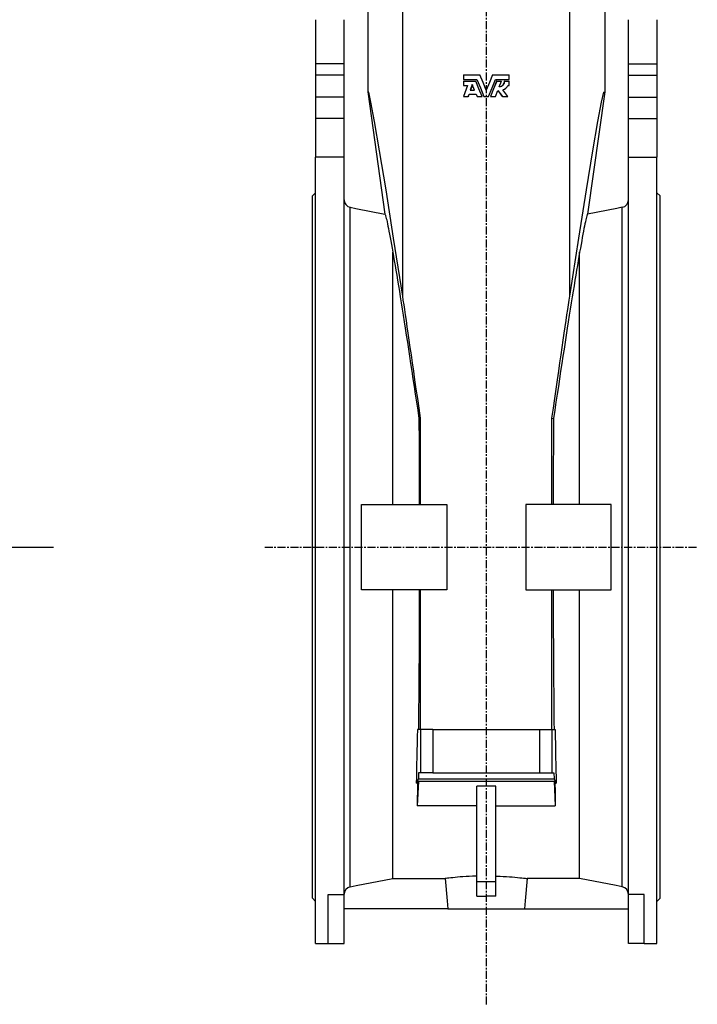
# Model space of a CAD drawing. Extents: x -1636 to 1481, y -919 to 3362.
# Tile 2 of 3: x 409 to 1481, y 320 to 1879. Entities that reach past the tile are written whole.
import ezdxf

# ---------------------------------------------------------------- set-up
doc = ezdxf.new("R2010")
doc.units = 0
doc.linetypes.add('CENTERX2', pattern=[20.32, 12.7, -2.54, 2.54, -2.54])
doc.layers.get('0').update_dxf_attribs({"linetype": 'CONTINUOUS'})
doc.layers.add('FORMAT', color=7, linetype='CONTINUOUS')

# ---------------------------------------------------------------- blocks, each defined once
blk = doc.blocks.new('SW_CENTERMARKSYMBOL_0')
at = {"layer": 'FORMAT', "color": 0}
blk.add_line((5, 0), (985.2, 0), dxfattribs=at)

msp = doc.modelspace()

# ---------------------------------------------------------------- linework, layer by layer
at = {"color": 7, "linetype": 'CONTINUOUS'}
for p, q in [((960, 1976), (960, 1764.2)), ((1015.3, 1440.8), (1015.3, 1978.6)), ((1279.6, 1440.8), (1279.6, 1978.6)), ((1334.9, 1976), (1334.9, 1764.2)), ((877.5, 1878.5), (877.5, 1808.8)), ((922.5, 1808.8), (922.5, 1878.5)), ((1372.5, 1808.8), (1372.5, 1878.5)), ((1417.5, 1878.5), (1417.5, 1808.8)), ((922.5, 1808.8), (877.5, 1808.8)), ((877.5, 1808.8), (877.5, 1790.5)), ((922.5, 1790.5), (922.5, 1808.8)), ((1372.5, 1808.8), (1417.5, 1808.8)), ((1372.5, 1790.5), (1372.5, 1808.8)), ((1417.5, 1808.8), (1417.5, 1790.5)), ((922.5, 1790.5), (877.5, 1790.5)), ((877.5, 1790.5), (877.5, 1755.7)), ((922.5, 1755.7), (922.5, 1790.5)), ((1111.4, 1791.1), (1137.6, 1791.1)), ((1111.4, 1791.1), (1111.4, 1784)), ((1111.4, 1784), (1132.6, 1784)), ((1111.4, 1781.3), (1111.4, 1774.4)), ((1111.4, 1781.3), (1130.8, 1781.3)), ((1131, 1781.3), (1130.8, 1781.3)), ((1157.4, 1791.1), (1183.6, 1791.1)), ((1162.3, 1784), (1183.6, 1784)), ((1164.2, 1781.3), (1163.9, 1781.3)), ((1164.2, 1781.3), (1171.9, 1781.3)), ((1168.2, 1772.4), (1171.9, 1781.3)), ((1176.8, 1781.3), (1176.4, 1781.3)), ((1176.8, 1781.3), (1183.6, 1781.3)), ((1183.6, 1784), (1183.6, 1791.1)), ((1183.6, 1774.4), (1183.6, 1781.3)), ((1372.5, 1790.5), (1417.5, 1790.5)), ((1372.5, 1755.7), (1372.5, 1790.5)), ((1417.5, 1790.5), (1417.5, 1755.7)), ((960, 1764.2), (987.2, 1570.8)), ((1111.4, 1774.4), (1118, 1774.4)), ((1118, 1774.4), (1111.4, 1756.8)), ((1125.4, 1775.7), (1122.1, 1767.1)), ((1122.1, 1767.1), (1128.8, 1767.1)), ((1125.5, 1775.3), (1122.4, 1767.1)), ((1128.8, 1767.1), (1125.4, 1775.7)), ((1161.9, 1756.8), (1165.8, 1766.5)), ((1165.7, 1766.2), (1172.7, 1756.8)), ((1165.8, 1766.5), (1173.1, 1756.8)), ((1181.9, 1756.8), (1173.8, 1767.7)), ((1181.6, 1774.4), (1183.6, 1774.4)), ((1334.9, 1764.2), (1307.8, 1570.8)), ((922.5, 1755.7), (877.5, 1755.7)), ((877.5, 1755.7), (877.5, 1722.2)), ((922.5, 1722.2), (922.5, 1755.7)), ((1111.4, 1756.8), (1118.9, 1756.8)), ((1118.9, 1756.8), (1120.3, 1760.6)), ((1119.3, 1756.8), (1118.9, 1756.8)), ((1119.3, 1756.8), (1120.7, 1760.6)), ((1120.3, 1760.6), (1131.5, 1760.6)), ((1131.5, 1760.6), (1133.1, 1756.8)), ((1133.1, 1756.8), (1140.8, 1756.8)), ((1143.8, 1756.8), (1151.1, 1756.8)), ((1154.1, 1756.8), (1161.9, 1756.8)), ((1173.1, 1756.8), (1172.7, 1756.8)), ((1173.1, 1756.8), (1181.9, 1756.8)), ((1372.5, 1755.7), (1417.5, 1755.7)), ((1372.5, 1722.2), (1372.5, 1755.7)), ((1417.5, 1755.7), (1417.5, 1722.2)), ((922.5, 1722.2), (877.5, 1722.2)), ((877.5, 1722.2), (877.5, 1660.8)), ((922.5, 1660.8), (922.5, 1722.2)), ((1372.5, 1722.2), (1417.5, 1722.2)), ((1372.5, 1660.8), (1372.5, 1722.2)), ((1417.5, 1722.2), (1417.5, 1660.8)), ((877.5, 416.1), (877.5, 1660.8)), ((922.5, 1660.8), (877.5, 1660.8)), ((922.5, 493.6), (922.5, 1660.8)), ((1372.5, 1660.8), (1417.5, 1660.8)), ((1372.5, 493.6), (1372.5, 1660.8)), ((1417.5, 416.1), (1417.5, 1660.8)), ((877.5, 1604.6), (872.5, 1599.6)), ((872.5, 1043.6), (872.5, 1599.6)), ((1422.5, 1599.6), (1417.5, 1604.6)), ((1422.5, 1043.6), (1422.5, 1599.6)), ((932.2, 505.7), (932.2, 1581.5)), ((1362.8, 505.7), (1362.8, 1581.5)), ((999.6, 1111.1), (999.6, 1510.4)), ((1295.3, 1111.1), (1295.3, 1510.4)), ((1043.5, 1247.5), (1040.9, 1247.3)), ((1043.5, 1111.1), (1043.5, 1247.5)), ((1251.5, 1111.1), (1251.5, 1247.5)), ((1251.5, 1247.5), (1254, 1247.3)), ((950, 976.1), (950, 1111.1)), ((950, 1111.1), (1085, 1111.1)), ((1085, 1111.1), (1085, 976.1)), ((1345, 1111.1), (1210, 1111.1)), ((1210, 1111.1), (1210, 976.1)), ((1345, 976.1), (1345, 1111.1)), ((872.5, 487.6), (872.5, 1043.6)), ((1422.5, 487.6), (1422.5, 1043.6)), ((1085, 976.1), (950, 976.1)), ((999.6, 518.8), (999.6, 976.1)), ((1043.5, 754.9), (1043.5, 976.1)), ((1210, 976.1), (1345, 976.1)), ((1251.5, 754.9), (1251.5, 976.1)), ((1295.3, 518.8), (1295.3, 976.1)), ((1043.5, 754.9), (1038.5, 754.9)), ((1043.5, 754.9), (1043.5, 686.1)), ((1063.1, 754.9), (1043.5, 754.9)), ((1063.1, 754.9), (1063.1, 686.1)), ((1063.1, 754.9), (1231.8, 754.9)), ((1231.8, 754.9), (1231.8, 686.1)), ((1231.8, 754.9), (1251.5, 754.9)), ((1251.5, 754.9), (1251.5, 686.1)), ((1251.5, 754.9), (1256.5, 754.9)), ((1040.4, 686.1), (1040.2, 676.7)), ((1043.5, 686.1), (1040.4, 686.1)), ((1063.1, 686.1), (1043.5, 686.1)), ((1063.1, 686.1), (1231.8, 686.1)), ((1231.8, 686.1), (1251.5, 686.1)), ((1251.5, 686.1), (1254.5, 686.1)), ((1254.5, 686.1), (1254.8, 676.7)), ((1040.2, 676.7), (1036.6, 669.6)), ((1040.1, 673.1), (1038.2, 634.1)), ((1038.9, 669.6), (1040.1, 673.1)), ((1040.1, 673.1), (1254.9, 673.1)), ((1040.2, 676.7), (1254.8, 676.7)), ((1254.8, 676.7), (1258.3, 669.6)), ((1256, 669.6), (1254.9, 673.1)), ((1254.9, 673.1), (1256.7, 634.1)), ((1038.9, 669.6), (1036.6, 669.6)), ((1162.5, 665.3), (1132.5, 665.3)), ((1132.5, 513.9), (1132.5, 665.3)), ((1162.5, 513.9), (1162.5, 665.3)), ((1256, 669.6), (1258.3, 669.6)), ((1132.5, 634.1), (1038.2, 634.1)), ((1162.5, 634.1), (1256.7, 634.1)), ((999.6, 518.8), (1082.5, 518.8)), ((1295.3, 518.8), (1212.4, 518.8)), ((1162.5, 513.9), (1132.5, 513.9)), ((1132.5, 491.1), (1132.5, 513.9)), ((1162.5, 491.1), (1162.5, 513.9)), ((872.5, 487.6), (877.5, 482.6)), ((897.5, 493.6), (922.5, 493.6)), ((897.5, 416.1), (897.5, 493.6)), ((922.5, 416.1), (922.5, 493.6)), ((1132.5, 491.1), (1147.5, 491.1)), ((1162.5, 491.1), (1147.5, 491.1)), ((1397.5, 493.6), (1372.5, 493.6)), ((1372.5, 416.1), (1372.5, 493.6)), ((1397.5, 416.1), (1397.5, 493.6)), ((1417.5, 482.6), (1422.5, 487.6)), ((1086.8, 471.1), (922.5, 471.1)), ((1086.8, 471.1), (1208.1, 471.1)), ((1208.1, 471.1), (1372.5, 471.1)), ((877.5, 416.1), (897.5, 416.1)), ((897.5, 416.1), (922.5, 416.1)), ((1397.5, 416.1), (1372.5, 416.1)), ((1397.5, 416.1), (1417.5, 416.1))]:
    msp.add_line(p, q, dxfattribs=at)
for points in [[(1140.8, 1756.8), (1135.8, 1769.1), (1130.8, 1781.3)], [(1140.9, 1756.8), (1136, 1769.1), (1131, 1781.3)], [(1132.6, 1784), (1138.2, 1770.4), (1143.8, 1756.8)], [(1147.5, 1767.1), (1142.5, 1779.1), (1137.6, 1791.1)], [(1157.4, 1791.1), (1152.4, 1779.1), (1147.5, 1767.1)], [(1151.1, 1756.8), (1156.7, 1770.4), (1162.3, 1784)], [(1163.9, 1781.3), (1159, 1769.1), (1154, 1756.8)], [(1164.2, 1781.3), (1159.1, 1769.1), (1154.1, 1756.8)], [(1015.3, 1440.8), (1001, 1532.6), (988.9, 1609.3), (978.8, 1670.9), (970.9, 1717.1), (965.1, 1748.1), (961.5, 1763.8), (960, 1764.2)], [(1279.6, 1440.8), (1293.9, 1532.6), (1306.1, 1609.3), (1316.1, 1670.9), (1324.1, 1717.1), (1329.8, 1748.1), (1333.5, 1763.8), (1334.9, 1764.2)], [(932.2, 1581.5), (940.9, 1579.8), (987.2, 1570.8)], [(1362.8, 1581.5), (1354.1, 1579.8), (1307.8, 1570.8)], [(987.2, 1570.8), (987.5, 1570.2), (987.9, 1569.2), (988.3, 1567.8), (988.8, 1566.1), (989.4, 1563.9), (990, 1561.4), (990.6, 1558.6), (991.3, 1555.4), (992, 1551.8), (992.8, 1547.8), (993.6, 1543.5), (994.5, 1538.9), (995.5, 1533.9), (996.4, 1528.5), (997.5, 1522.8), (998.5, 1516.8), (999.6, 1510.4)], [(1307.8, 1570.8), (1307.4, 1570.2), (1307, 1569.2), (1306.6, 1567.8), (1306.1, 1566.1), (1305.6, 1563.9), (1305, 1561.4), (1304.3, 1558.6), (1303.7, 1555.4), (1302.9, 1551.8), (1302.1, 1547.8), (1301.3, 1543.5), (1300.4, 1538.9), (1299.5, 1533.9), (1298.5, 1528.5), (1297.5, 1522.8), (1296.4, 1516.8), (1295.3, 1510.4)], [(999.6, 1510.4), (1000.8, 1503.8), (1002, 1496.9), (1003.2, 1489.6), (1004.5, 1482), (1005.8, 1474.1), (1007.2, 1465.9), (1008.6, 1457.4), (1010, 1448.6), (1011.5, 1439.5), (1013, 1430.1), (1014.5, 1420.4), (1016.1, 1410.5), (1017.7, 1400.3), (1019.3, 1389.9), (1021, 1379.1), (1022.7, 1368.2), (1024.4, 1357), (1026.1, 1345.6), (1027.9, 1334), (1029.7, 1322.2), (1031.5, 1310.1), (1033.4, 1297.9), (1035.2, 1285.5), (1037.1, 1272.9), (1039, 1260.2), (1040.9, 1247.3)], [(1295.3, 1510.4), (1294.2, 1503.8), (1293, 1496.9), (1291.7, 1489.6), (1290.5, 1482), (1289.1, 1474.1), (1287.8, 1465.9), (1286.4, 1457.4), (1285, 1448.6), (1283.5, 1439.5), (1282, 1430.1), (1280.4, 1420.4), (1278.9, 1410.5), (1277.3, 1400.3), (1275.6, 1389.9), (1274, 1379.1), (1272.3, 1368.2), (1270.6, 1357), (1268.8, 1345.6), (1267, 1334), (1265.2, 1322.2), (1263.4, 1310.1), (1261.6, 1297.9), (1259.7, 1285.5), (1257.8, 1272.9), (1255.9, 1260.2), (1254, 1247.3)], [(1043.5, 1247.5), (1041.2, 1263.4), (1039, 1278.9), (1036.8, 1293.8), (1034.7, 1308.1), (1032.7, 1321.9), (1030.8, 1335.1), (1029, 1347.8), (1027.3, 1359.8), (1025.6, 1371.3), (1024, 1382.2), (1022.5, 1392.4), (1021.1, 1402.1), (1019.8, 1411.1), (1018.5, 1419.5), (1017.4, 1427.2), (1016.3, 1434.3), (1015.3, 1440.8)], [(1251.5, 1247.5), (1253.8, 1263.4), (1256, 1278.9), (1258.1, 1293.8), (1260.2, 1308.1), (1262.2, 1321.9), (1264.1, 1335.1), (1265.9, 1347.8), (1267.7, 1359.8), (1269.4, 1371.3), (1270.9, 1382.2), (1272.4, 1392.4), (1273.9, 1402.1), (1275.2, 1411.1), (1276.4, 1419.5), (1277.6, 1427.2), (1278.6, 1434.3), (1279.6, 1440.8)], [(1040.9, 1247.3), (1041, 1234.4), (1041.1, 1221.5), (1041.2, 1208.4), (1041.2, 1195.2), (1041.3, 1181.8), (1041.4, 1168.4), (1041.4, 1154.9), (1041.5, 1141.3), (1041.5, 1127.7), (1041.6, 1114), (1041.6, 1111.1)], [(1254, 1247.3), (1253.9, 1234.4), (1253.8, 1221.5), (1253.8, 1208.4), (1253.7, 1195.2), (1253.6, 1181.8), (1253.6, 1168.4), (1253.5, 1154.9), (1253.5, 1141.3), (1253.4, 1127.7), (1253.4, 1114), (1253.4, 1111.1)], [(1041.6, 976.1), (1041.6, 973.3), (1041.5, 959.6), (1041.5, 946), (1041.4, 932.4), (1041.4, 919), (1041.3, 905.6), (1041.2, 892.3), (1041.2, 879.1), (1041.1, 866), (1041, 853), (1040.9, 840.2), (1040.8, 827.5), (1040.7, 815), (1040.6, 802.6), (1040.5, 790.4), (1040.4, 778.4), (1040.3, 766.5), (1040.1, 754.9)], [(1253.4, 976.1), (1253.4, 973.3), (1253.4, 959.6), (1253.5, 946), (1253.5, 932.4), (1253.6, 919), (1253.6, 905.6), (1253.7, 892.3), (1253.8, 879.1), (1253.8, 866), (1253.9, 853), (1254, 840.2), (1254.1, 827.5), (1254.2, 815), (1254.3, 802.6), (1254.4, 790.4), (1254.6, 778.4), (1254.7, 766.5), (1254.8, 754.9)], [(1038.5, 754.9), (1038.3, 743.4), (1038, 732.2), (1037.8, 721.2), (1037.6, 710.4), (1037.4, 699.8), (1037.1, 689.5), (1036.9, 679.4), (1036.6, 669.6)], [(1256.5, 754.9), (1256.7, 743.4), (1256.9, 732.2), (1257.1, 721.2), (1257.3, 710.4), (1257.6, 699.8), (1257.8, 689.5), (1258.1, 679.4), (1258.3, 669.6)], [(1038.9, 669.6), (1038.7, 657.3), (1038.4, 645.5), (1038.2, 634.1)], [(1256, 669.6), (1256.3, 657.3), (1256.5, 645.5), (1256.7, 634.1)], [(932.2, 505.7), (941.7, 507.6), (999.6, 518.8)], [(1132.5, 522.7), (1129, 522.6), (1125.6, 522.5), (1120.5, 522.2), (1115.5, 521.9), (1110.7, 521.6), (1106.2, 521.3), (1102, 520.9), (1098.1, 520.6), (1094.5, 520.2), (1091.3, 519.9), (1088.5, 519.6), (1086.1, 519.3), (1084.1, 519), (1082.6, 518.9), (1082.5, 518.8)], [(1082.5, 518.8), (1085.7, 483.5), (1086.8, 471.1)], [(1162.5, 522.7), (1165.9, 522.6), (1169.3, 522.5), (1174.5, 522.2), (1179.5, 521.9), (1184.2, 521.6), (1188.7, 521.3), (1192.9, 520.9), (1196.9, 520.6), (1200.4, 520.2), (1203.6, 519.9), (1206.5, 519.6), (1208.9, 519.3), (1210.8, 519), (1212.4, 518.9), (1212.4, 518.8)], [(1212.4, 518.8), (1209.3, 483.5), (1208.1, 471.1)], [(1362.8, 505.7), (1353.2, 507.6), (1295.3, 518.8)]]:
    msp.add_lwpolyline(points, dxfattribs=at)
for centre, radius, start, end in [((1167.9, 1781.3), 8.89, 272.0338, 0.1468), ((1167.6, 1781.2), 8.81, 274.3269, 0.6628), ((1171.6, 1778.2), 10.7, 282.0852, 339.5423), ((934.5, 1593.3), 12, 179.9914, 258.9874), ((1360.5, 1593.3), 12, 281.0126, 0.0086), ((934.5, 493.9), 12, 101.0122, 180.0091), ((1360.5, 493.9), 12, 359.9909, 78.9878)]:
    msp.add_arc(centre, radius, start, end, dxfattribs=at)
at = {"layer": 'FORMAT', "linetype": 'CENTERX2'}
for p, q in [((1147.5, 3176.7), (1147.5, 319.7)), ((796.9, 1043.6), (1481.5, 1043.6))]:
    msp.add_line(p, q, dxfattribs=at)

# ---------------------------------------------------------------- block references
at = {"layer": 'FORMAT'}
msp.add_blockref('SW_CENTERMARKSYMBOL_0', (-522.3, 1043.6), dxfattribs=at)

doc.saveas('drawing.dxf')
